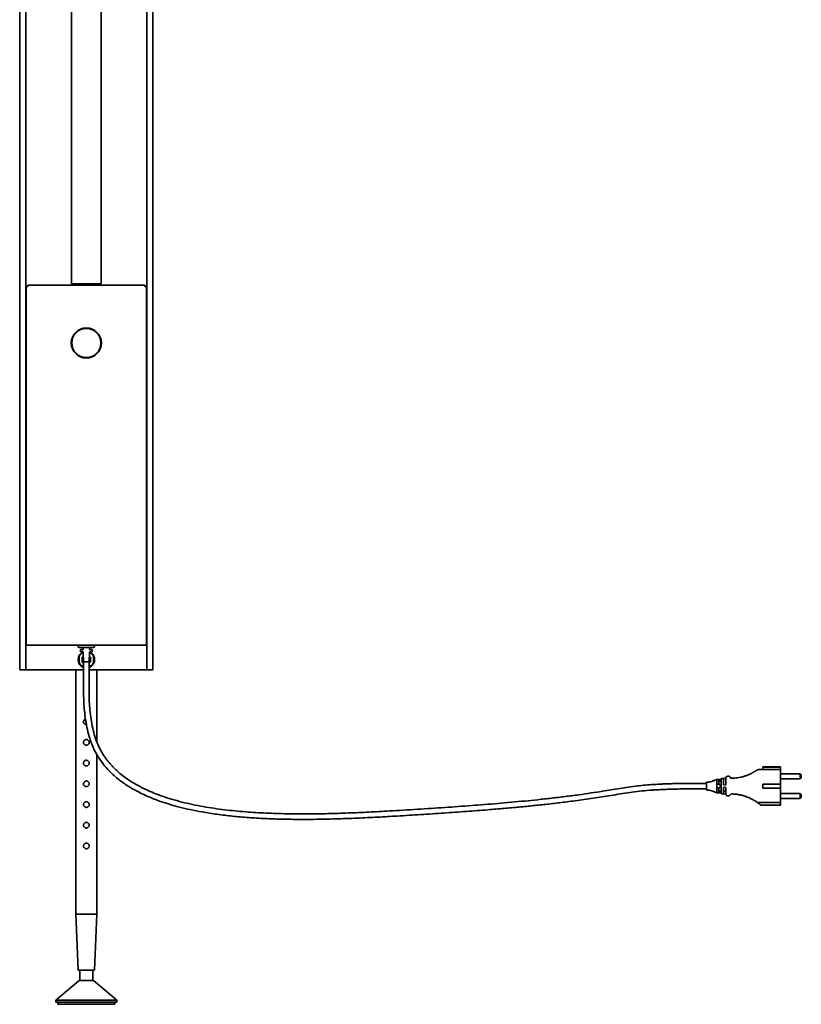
# Model space of a CAD drawing. Header units: millimetres. Extents: x 640 to 2471, y 697 to 4147.
# Tile 2 of 5: x 640 to 1395, y 1471 to 2422. Entities that reach past the tile are written whole.
import ezdxf

# ---------------------------------------------------------------- set-up
doc = ezdxf.new("R2010")
doc.units = ezdxf.units.MM
doc.header["$LTSCALE"] = 15

msp = doc.modelspace()

# ---------------------------------------------------------------- linework, layer by layer
at = {"color": 7, "linetype": 'Continuous', "lineweight": 35}
for p, q in [((640.43, 3823.82), (640.43, 1793.82)), ((646.43, 1793.82), (646.43, 3823.82)), ((763.17, 3823.82), (763.17, 1793.82)), ((769.17, 1793.82), (769.17, 3823.82)), ((690.37, 3798.82), (690.37, 2166.82)), ((719.23, 2166.82), (719.23, 3798.82)), ((646.68, 2164.12), (646.68, 1817.62)), ((646.68, 2164.12), (648.18, 2164.12)), ((648.18, 2165.62), (761.43, 2165.62)), ((648.18, 2164.12), (648.18, 2165.62)), ((692.78, 2166.82), (692.78, 2165.62)), ((716.83, 2165.62), (716.83, 2166.82)), ((761.43, 2165.62), (761.43, 2164.12)), ((761.43, 2164.12), (762.93, 2164.12)), ((762.93, 1817.62), (762.93, 2164.12)), ((646.68, 1817.62), (648.18, 1817.62)), ((648.18, 1817.62), (761.43, 1817.62)), ((697.8, 1817.61), (697.8, 1817.62)), ((711.8, 1817.62), (711.8, 1817.61)), ((761.43, 1817.62), (762.93, 1817.62)), ((698.8, 1815.6), (697.8, 1815.6)), ((697.88, 1807.84), (697.89, 1806.73)), ((702.8, 1815.6), (698.8, 1815.6)), ((699.8, 1813.6), (700.3, 1813.6)), ((700.3, 1811.6), (699.8, 1811.6)), ((700.3, 1813.6), (701.6, 1813.6)), ((701.39, 1811.6), (700.3, 1811.6)), ((700.72, 1810.7), (701.66, 1811.18)), ((701.83, 1810.71), (700.72, 1810.7)), ((701.8, 1813.8), (701.8, 1815.4)), ((701.83, 1810.71), (701.84, 1810.71)), ((701.84, 1810.61), (702, 1801.6)), ((706.8, 1815.6), (702.8, 1815.6)), ((710.8, 1815.6), (706.8, 1815.6)), ((707.6, 1801.6), (707.76, 1810.61)), ((708.82, 1810.74), (707.71, 1810.74)), ((707.8, 1815.4), (707.8, 1813.8)), ((707.95, 1811.18), (708.82, 1810.74)), ((708, 1813.6), (709.3, 1813.6)), ((709.3, 1811.6), (708.21, 1811.6)), ((709.3, 1813.6), (709.8, 1813.6)), ((709.8, 1811.6), (709.3, 1811.6)), ((711.8, 1815.6), (710.8, 1815.6)), ((711.69, 1806.8), (711.68, 1807.91)), ((697.91, 1800.85), (697.89, 1806.73)), ((697.91, 1800.85), (697.92, 1799.74)), ((701.91, 1806.88), (700.69, 1806.17)), ((700.69, 1806.17), (700.71, 1801.44)), ((700.71, 1801.44), (702.15, 1800.62)), ((707.6, 1801.6), (702, 1801.6)), ((702.15, 1801.6), (702.15, 1771.6)), ((707.45, 1771.6), (707.45, 1801.6)), ((707.45, 1800.62), (708.91, 1801.48)), ((708.89, 1806.21), (707.69, 1806.89)), ((708.85, 1803.97), (708.83, 1804.18)), ((708.91, 1801.48), (708.89, 1806.21)), ((711.69, 1806.8), (711.71, 1800.92)), ((711.72, 1799.81), (711.71, 1800.92)), ((640.43, 1793.82), (646.43, 1793.82)), ((646.43, 1793.82), (677.92, 1793.82)), ((677.92, 1793.82), (683.09, 1793.82)), ((683.09, 1793.82), (702.15, 1793.82)), ((694.8, 1793.82), (694.8, 1557.82)), ((700.79, 1796.9), (701.89, 1796.91)), ((702.15, 1796.91), (701.89, 1796.91)), ((707.77, 1796.94), (707.45, 1796.94)), ((707.45, 1793.82), (726.51, 1793.82)), ((707.77, 1796.94), (708.88, 1796.94)), ((714.8, 1724.65), (714.8, 1793.82)), ((731.68, 1793.82), (726.51, 1793.82)), ((763.17, 1793.82), (731.68, 1793.82)), ((769.17, 1793.82), (763.17, 1793.82)), ((707.55, 1783.82), (707.45, 1783.22)), ((714.8, 1557.82), (714.8, 1712.36)), ((1375.05, 1697.6), (1354.09, 1697.6)), ((1375.05, 1700.1), (1358.3, 1700.1)), ((1358.3, 1700.1), (1358.3, 1699.99)), ((1358.3, 1697.6), (1358.3, 1699.99)), ((1358.3, 1699.99), (1375.05, 1699.99)), ((1375.3, 1699.76), (1375.3, 1697.35)), ((1394.3, 1693.5), (1375.3, 1693.5)), ((1394.3, 1688.7), (1394.3, 1693.5)), ((1303.8, 1684.25), (1294.8, 1684.25)), ((1313.8, 1688.1), (1314.8, 1688.1)), ((1313.8, 1677.1), (1313.8, 1686.09)), ((1315.8, 1686.09), (1315.8, 1683.99)), ((1315.81, 1683.46), (1315.8, 1683.99)), ((1317.8, 1686.09), (1317.8, 1685.33)), ((1317.8, 1685.33), (1317.8, 1681.87)), ((1318.8, 1689.1), (1319.3, 1689.1)), ((1321.47, 1689.1), (1319.3, 1689.1)), ((1320.3, 1686.09), (1320.3, 1683.6)), ((1322.27, 1689.5), (1322.24, 1689.47)), ((1322.3, 1686.09), (1322.3, 1683.33)), ((1324.85, 1691.1), (1324.3, 1691.1)), ((1328.37, 1689.12), (1328.37, 1689.12)), ((1358.3, 1683.6), (1375.05, 1683.6)), ((1358.3, 1679.6), (1358.3, 1683.6)), ((1375.3, 1688.7), (1394.3, 1688.7)), ((1375.3, 1683.42), (1375.3, 1679.77)), ((1294.8, 1678.95), (1303.8, 1678.95)), ((1314.8, 1675.1), (1313.8, 1675.1)), ((1315.8, 1679.2), (1315.81, 1679.74)), ((1315.8, 1679.2), (1315.8, 1677.1)), ((1317.8, 1681.86), (1317.8, 1681.33)), ((1317.8, 1681.33), (1317.8, 1677.87)), ((1317.8, 1677.86), (1317.8, 1677.1)), ((1319.3, 1674.1), (1318.8, 1674.1)), ((1319.3, 1674.1), (1321.47, 1674.1)), ((1320.3, 1679.6), (1320.3, 1677.1)), ((1322.3, 1679.86), (1322.3, 1677.1)), ((1328.37, 1674.07), (1328.37, 1674.07)), ((1375.05, 1679.6), (1358.3, 1679.6)), ((1394.3, 1674.5), (1375.3, 1674.5)), ((1394.3, 1669.7), (1394.3, 1674.5)), ((1324.3, 1672.1), (1324.85, 1672.1)), ((1354.09, 1665.6), (1375.05, 1665.6)), ((1375.3, 1669.7), (1394.3, 1669.7)), ((1375.3, 1665.85), (1375.3, 1663.43)), ((1375.05, 1663.2), (1356.17, 1663.2)), ((1356.17, 1663.2), (1356.3, 1663.1)), ((1356.3, 1663.1), (1375.05, 1663.1)), ((694.8, 1557.82), (697.05, 1503.82)), ((694.8, 1557.82), (704.8, 1557.82)), ((704.8, 1557.82), (714.8, 1557.82)), ((712.55, 1503.82), (714.8, 1557.82)), ((697.05, 1503.82), (704.8, 1503.82)), ((698.55, 1503.82), (698.55, 1493.82)), ((704.8, 1503.82), (712.55, 1503.82)), ((711.05, 1493.82), (711.05, 1503.82)), ((697.8, 1493.82), (675.3, 1474.82)), ((697.8, 1493.82), (704.8, 1493.82)), ((704.8, 1493.82), (711.8, 1493.82)), ((734.3, 1474.82), (711.8, 1493.82)), ((675.3, 1474.82), (675.3, 1472.82)), ((675.3, 1474.82), (704.8, 1474.82)), ((704.8, 1474.82), (734.3, 1474.82)), ((734.3, 1472.82), (734.3, 1474.82)), ((675.3, 1472.82), (704.8, 1472.82)), ((677.3, 1472.82), (677.3, 1470.82)), ((677.3, 1470.82), (728.18, 1470.82)), ((704.8, 1472.82), (734.3, 1472.82)), ((728.18, 1470.82), (732.3, 1470.82)), ((732.3, 1470.82), (732.3, 1472.82))]:
    msp.add_line(p, q, dxfattribs=at)
at = {"color": 7, "linetype": 'Continuous', "lineweight": 35, "flags": 128}
for points in [[(700.79, 1804.42), (700.76, 1803.5), (700.78, 1803.31)], [(702.15, 1796.28), (701.74, 1796.43), (700.79, 1796.9)], [(708.88, 1796.94), (707.94, 1796.46), (707.45, 1796.28)]]:
    msp.add_lwpolyline(points, dxfattribs=at)
at = {"color": 7, "linetype": 'Continuous', "lineweight": 35}
for radius in [14.5, 14]:
    msp.add_circle((704.8, 2109.62), radius, dxfattribs=at)
for centre, radius, start, end in [((697.8, 1816.51), 0.914, 100.34296, 270), ((697.6, 1817.61), 0.2, 280.34296, 0), ((712, 1817.61), 0.2, 180, 259.65704), ((711.8, 1816.51), 0.914, 270, 79.65704), ((704.8, 1803.82), 8, 149.87599, 210.67909), ((704.8, 1803.82), 8, 120.67909, 149.87599), ((704.8, 1803.82), 7.5, 113.35146, 157.20362), ((699.8, 1812.6), 1, 90, 180), ((699.8, 1812.6), 1, 180, 270), ((700.84, 1810.6), 1, 1, 90), ((701.6, 1815.4), 0.2, 0, 90), ((701.6, 1813.8), 0.2, 270, 0), ((704.8, 1803.82), 7.5, 23.35146, 67.20362), ((708.76, 1810.6), 1, 90, 179), ((708, 1815.4), 0.2, 90, 180), ((708, 1813.8), 0.2, 180, 270), ((704.8, 1803.82), 8, 30.67909, 59.87599), ((709.8, 1812.6), 1, 0, 90), ((709.8, 1812.6), 1, 270, 0), ((704.8, 1803.82), 8, 329.87599, 30.67909), ((704.8, 1803.82), 7.5, 203.35146, 247.20362), ((704.8, 1803.82), 8, 210.67909, 239.87599), ((704.8, 1803.82), 4, 136.20352, 180.27754), ((704.8, 1803.82), 4, 180.27754, 228.50918), ((704.8, 1803.82), 4, 311.49082, 0.27754), ((704.8, 1803.82), 4, 0.27754, 43.79648), ((704.8, 1803.82), 7.5, 293.35146, 337.20362), ((704.8, 1803.82), 8, 300.67909, 329.87599), ((1354.09, 1694.6), 3, 90, 124.62842), ((1375.05, 1699.85), 0.25, 0, 90), ((1375.05, 1697.35), 0.25, 0, 90), ((1391.92, 1691.1), 3.38, 314.76027, 45.23973), ((1314.8, 1687.1), 1, 0, 90), ((1318.8, 1688.1), 1, 90, 180), ((1319.3, 1688.1), 1, 0, 90), ((1321.3, 1683.6), 1, 180, 270), ((1321.3, 1683.6), 1, 270, 0), ((1321.47, 1690.1), 1, 270, 340.52878), ((1324.3, 1689.1), 2, 90, 180), ((1324.85, 1689.1), 2, 30.37404, 90), ((1328.3, 1691.12), 2, 210.37403, 271.97525), ((1314.8, 1676.1), 1, 270, 0), ((1316.8, 1683.6), 1, 192.63563, 270), ((1316.8, 1679.6), 1, 90, 167.36437), ((1318.8, 1675.1), 1, 180, 270), ((1319.3, 1675.1), 1, 270, 0), ((1321.3, 1679.6), 1, 90, 180), ((1321.3, 1679.6), 1, 0, 90), ((1321.47, 1673.1), 1, 19.47122, 90), ((1324.3, 1674.1), 2, 180, 270), ((1328.3, 1672.07), 2, 88.02475, 149.62596), ((1391.92, 1672.1), 3.38, 314.76027, 45.23973), ((1324.85, 1674.1), 2, 270, 329.62596), ((1354.09, 1668.6), 3, 235.37158, 270), ((1326.82, 1629.1), 45, 49.27931, 55.37158), ((1375.05, 1665.85), 0.25, 270, 0), ((1375.05, 1663.35), 0.25, 270, 0)]:
    msp.add_arc(centre, radius, start, end, dxfattribs=at)
for points, knots in [([(704.8, 2166.82), (704.03, 2166.82), (702.49, 2166.82), (700.26, 2166.82), (698.14, 2166.82), (696.12, 2166.82), (694.27, 2166.82), (692.67, 2166.82), (691.45, 2166.82), (690.79, 2166.82), (690.57, 2166.82), (690.52, 2166.82)], [0, 0, 0, 0, 0.114424, 0.22905, 0.342915, 0.456771, 0.582109, 0.707444, 0.831707, 0.955941, 1, 1, 1, 1]), ([(704.8, 2166.82), (705.57, 2166.82), (707.11, 2166.82), (709.34, 2166.82), (711.46, 2166.82), (713.48, 2166.82), (715.33, 2166.82), (716.93, 2166.82), (718.15, 2166.82), (718.81, 2166.82), (719.03, 2166.82), (719.08, 2166.82)], [0, 0, 0, 0, 0.114424, 0.22905, 0.342915, 0.456771, 0.582109, 0.707444, 0.831707, 0.955941, 1, 1, 1, 1]), ([(702.15, 1771.6), (702.18, 1769.33), (702.24, 1764.3), (702.74, 1756.25), (703.69, 1747.41), (705.21, 1738.42), (707.22, 1730.19), (709.63, 1722.96), (712.3, 1716.82), (715.73, 1710.47), (719.99, 1704.14), (725.08, 1698.05), (730.18, 1692.96), (735.11, 1688.72), (739.72, 1685.23), (743.9, 1682.38), (747.55, 1680.1), (750.62, 1678.32), (753.28, 1676.87), (756.91, 1674.97), (762.02, 1672.52), (768.94, 1669.58), (776.71, 1666.69), (785.36, 1663.89), (794.95, 1661.22), (805.51, 1658.74), (817.57, 1656.39), (831.16, 1654.26), (846.07, 1652.48), (861.51, 1651.13), (877.14, 1650.2), (892.86, 1649.64), (908.57, 1649.41), (926.14, 1649.45), (945.34, 1649.85), (965.96, 1650.61), (985.81, 1651.58), (1006.37, 1652.76), (1027.72, 1654.07), (1049.97, 1655.53), (1071.54, 1657.07), (1090.85, 1658.56), (1107.85, 1659.99), (1122.57, 1661.32), (1136.45, 1662.68), (1147.75, 1663.87), (1156.65, 1664.88), (1163.7, 1665.72), (1171.16, 1666.65), (1179.28, 1667.72), (1187.83, 1668.92), (1196.48, 1670.22), (1205.02, 1671.57), (1213.75, 1673.01), (1222.67, 1674.45), (1231.91, 1675.8), (1241.32, 1676.92), (1249.23, 1677.6), (1255.52, 1678.01), (1260.16, 1678.26), (1265.1, 1678.47), (1270.36, 1678.65), (1276.19, 1678.79), (1280.97, 1678.86), (1284.67, 1678.9), (1287.04, 1678.92), (1289.51, 1678.94), (1292.12, 1678.94), (1293.89, 1678.95), (1294.8, 1678.95)], [0, 0, 0, 0, 0.01018, 0.022644, 0.036246, 0.050113, 0.063624, 0.074316, 0.084339, 0.093721, 0.106738, 0.118619, 0.129436, 0.139206, 0.147917, 0.155538, 0.162028, 0.167348, 0.171558, 0.175685, 0.185877, 0.197173, 0.209636, 0.223329, 0.238312, 0.254637, 0.27235, 0.293869, 0.316867, 0.340283, 0.363927, 0.38768, 0.41142, 0.435022, 0.467018, 0.498185, 0.528193, 0.556715, 0.59103, 0.624594, 0.657148, 0.688332, 0.71167, 0.73385, 0.754803, 0.77447, 0.785059, 0.795299, 0.806632, 0.819262, 0.832713, 0.846334, 0.85992, 0.873444, 0.888612, 0.903683, 0.918713, 0.933854, 0.940727, 0.947788, 0.955072, 0.963237, 0.97164, 0.981385, 0.984762, 0.988302, 0.992016, 0.995912, 1, 1, 1, 1]), ([(1294.8, 1684.25), (1293.06, 1684.24), (1289.63, 1684.24), (1284.55, 1684.2), (1279.6, 1684.14), (1274.78, 1684.06), (1270.06, 1683.94), (1265.42, 1683.79), (1259.61, 1683.55), (1252.7, 1683.16), (1244.84, 1682.56), (1236.7, 1681.73), (1228.44, 1680.67), (1219.97, 1679.38), (1211.64, 1678.03), (1202.46, 1676.53), (1192, 1674.89), (1180.04, 1673.16), (1167.26, 1671.48), (1154.08, 1669.9), (1141.03, 1668.48), (1123.77, 1666.74), (1102.37, 1664.81), (1076.61, 1662.75), (1050.74, 1660.89), (1024.36, 1659.16), (999.96, 1657.68), (977.73, 1656.46), (957.94, 1655.58), (938.1, 1654.96), (918.2, 1654.67), (898.25, 1654.79), (878.37, 1655.41), (858.4, 1656.63), (841.64, 1658.28), (828.02, 1660.1), (817.7, 1661.77), (807.38, 1663.77), (797.15, 1666.13), (787.32, 1668.83), (778.27, 1671.75), (770.31, 1674.74), (764.4, 1677.29), (760.2, 1679.28), (757.4, 1680.69), (754.83, 1682.05), (752.2, 1683.52), (749.14, 1685.34), (745.35, 1687.77), (740.82, 1690.98), (736.39, 1694.55), (732.27, 1698.33), (728.57, 1702.17), (724.87, 1706.57), (721.28, 1711.63), (717.9, 1717.42), (714.86, 1724.04), (712.34, 1731.52), (710.37, 1739.71), (708.93, 1748.28), (708.02, 1756.77), (707.53, 1764.54), (707.48, 1769.41), (707.45, 1771.6)], [0, 0, 0, 0, 0.007909, 0.015628, 0.023148, 0.030466, 0.037638, 0.044735, 0.051747, 0.064382, 0.076806, 0.088763, 0.103439, 0.117272, 0.130827, 0.144721, 0.162211, 0.181104, 0.201268, 0.221774, 0.242012, 0.261266, 0.300906, 0.339846, 0.378924, 0.419088, 0.460373, 0.490526, 0.520802, 0.550923, 0.581339, 0.611865, 0.642227, 0.672396, 0.70348, 0.719336, 0.735326, 0.751392, 0.767471, 0.783433, 0.798064, 0.811015, 0.822389, 0.827516, 0.832285, 0.836707, 0.840842, 0.846073, 0.852972, 0.86146, 0.871455, 0.878921, 0.887017, 0.89575, 0.905151, 0.915289, 0.926271, 0.938261, 0.951173, 0.964582, 0.977834, 0.990031, 1, 1, 1, 1]), ([(704.86, 1741.11), (704.75, 1741.1), (704.34, 1741.05), (703.65, 1741.29), (702.88, 1741.78), (702.32, 1742.52), (702.03, 1743.42), (702.05, 1744.35), (702.37, 1745.21), (702.95, 1745.91), (703.52, 1746.33), (703.89, 1746.4), (703.96, 1746.41)], [0, 0, 0, 0, 0.0426, 0.156369, 0.271351, 0.390076, 0.509574, 0.625277, 0.738614, 0.854604, 0.974162, 1, 1, 1, 1]), ([(707.55, 1723.82), (707.52, 1723.52), (707.46, 1722.92), (707.01, 1722.11), (706.33, 1721.48), (705.47, 1721.1), (704.53, 1721.04), (703.65, 1721.27), (702.88, 1721.78), (702.32, 1722.52), (702.03, 1723.42), (702.05, 1724.35), (702.37, 1725.21), (702.94, 1725.92), (703.74, 1726.42), (704.66, 1726.62), (705.57, 1726.51), (706.4, 1726.12), (707.06, 1725.48), (707.48, 1724.67), (707.53, 1724.09), (707.55, 1723.82)], [0, 0, 0, 0, 0.052294, 0.104539, 0.158043, 0.212444, 0.265513, 0.317172, 0.369381, 0.42329, 0.47755, 0.530086, 0.581548, 0.634215, 0.688502, 0.742353, 0.794453, 0.846166, 0.899336, 0.953746, 1, 1, 1, 1]), ([(707.55, 1703.82), (707.52, 1703.52), (707.46, 1702.92), (707.01, 1702.11), (706.33, 1701.48), (705.47, 1701.1), (704.53, 1701.04), (703.65, 1701.27), (702.88, 1701.78), (702.32, 1702.52), (702.03, 1703.42), (702.05, 1704.35), (702.37, 1705.21), (702.94, 1705.92), (703.74, 1706.42), (704.66, 1706.62), (705.57, 1706.51), (706.4, 1706.12), (707.06, 1705.48), (707.48, 1704.67), (707.53, 1704.09), (707.55, 1703.82)], [0, 0, 0, 0, 0.052294, 0.104539, 0.158043, 0.212444, 0.265513, 0.317172, 0.369381, 0.42329, 0.47755, 0.530086, 0.581548, 0.634215, 0.688502, 0.742353, 0.794453, 0.846166, 0.899336, 0.953746, 1, 1, 1, 1]), ([(1347.78, 1694.28), (1346.82, 1693.79), (1344.93, 1692.85), (1341.9, 1691.65), (1338.18, 1690.49), (1333.7, 1689.49), (1330.13, 1689.24), (1328.37, 1689.12)], [0, 0, 0, 0, 0.1719183, 0.3382032, 0.4995149, 0.753222, 1, 1, 1, 1]), ([(1351.56, 1696.5), (1351, 1696.14), (1349.84, 1695.4), (1348.48, 1694.66), (1347.78, 1694.28)], [0, 0, 0, 0, 0.48296, 1, 1, 1, 1]), ([(1352.39, 1697.07), (1352.38, 1697.06), (1352.35, 1697.04), (1352.1, 1696.87), (1351.77, 1696.65), (1351.56, 1696.5)], [0, 0, 0, 0, 0.244584, 0.500108, 1, 1, 1, 1]), ([(1375.3, 1699.76), (1375.3, 1699.79), (1375.29, 1699.84), (1375.25, 1699.91), (1375.2, 1699.94), (1375.15, 1699.97), (1375.1, 1699.98), (1375.07, 1699.99), (1375.05, 1699.99)], [0, 0, 0, 0, 0.294172, 0.499198, 0.641436, 0.770567, 0.889037, 1, 1, 1, 1]), ([(1375.3, 1696.2), (1375.3, 1695.4), (1375.3, 1693.79), (1375.3, 1690.7), (1375.3, 1687.27), (1375.3, 1684.81), (1375.3, 1683.6)], [0, 0, 0, 0, 0.247371, 0.5, 0.752629, 1, 1, 1, 1]), ([(707.55, 1683.82), (707.52, 1683.52), (707.46, 1682.92), (707.01, 1682.11), (706.33, 1681.48), (705.47, 1681.1), (704.53, 1681.04), (703.65, 1681.27), (702.88, 1681.78), (702.32, 1682.52), (702.03, 1683.42), (702.05, 1684.35), (702.37, 1685.21), (702.94, 1685.92), (703.74, 1686.42), (704.66, 1686.62), (705.57, 1686.51), (706.4, 1686.12), (707.06, 1685.48), (707.48, 1684.67), (707.53, 1684.09), (707.55, 1683.82)], [0, 0, 0, 0, 0.052294, 0.104539, 0.158043, 0.212444, 0.265513, 0.317172, 0.369381, 0.42329, 0.47755, 0.530086, 0.581548, 0.634215, 0.688502, 0.742353, 0.794453, 0.846166, 0.899336, 0.953746, 1, 1, 1, 1]), ([(1311.39, 1687.1), (1310.15, 1686.63), (1307.71, 1685.69), (1305.09, 1685.46), (1303.8, 1685.35)], [0, 0, 0, 0, 0.504389, 1, 1, 1, 1]), ([(1303.8, 1685.35), (1303.8, 1685.31), (1303.8, 1685.23), (1303.8, 1684.65), (1303.8, 1683.81), (1303.8, 1682.73), (1303.8, 1681.51), (1303.8, 1680.3), (1303.8, 1679.24), (1303.8, 1678.75), (1303.8, 1678.51)], [0, 0, 0, 0, 0.12893, 0.255377, 0.372249, 0.499138, 0.628123, 0.756951, 0.882825, 1, 1, 1, 1]), ([(1313.86, 1688.13), (1313.28, 1687.87), (1312.24, 1687.41), (1310.82, 1686.85), (1310.18, 1686.6)], [0, 0, 0, 0, 0.549746, 1, 1, 1, 1]), ([(1313.8, 1688.1), (1313.61, 1688), (1313.22, 1687.81), (1312.76, 1687.64), (1312.53, 1687.55)], [0, 0, 0, 0, 0.50019, 1, 1, 1, 1]), ([(1313.8, 1686.09), (1313.8, 1686.23), (1313.8, 1686.36), (1313.8, 1686.53), (1313.8, 1686.65), (1313.8, 1687.02), (1313.8, 1687.44), (1313.8, 1687.77), (1313.8, 1687.96), (1313.8, 1688.06), (1313.8, 1688.09), (1313.8, 1688.1), (1313.8, 1688.1)], [0, 0, 0, 0, 0.125039, 0.128701, 0.160075, 0.250529, 0.499329, 0.624316, 0.749171, 0.874094, 0.956218, 1, 1, 1, 1]), ([(1315.81, 1687.19), (1315.79, 1687.29), (1315.76, 1687.46), (1315.63, 1687.68), (1315.49, 1687.84), (1315.32, 1687.97), (1315.09, 1688.07), (1314.92, 1688.09), (1314.81, 1688.1)], [0, 0, 0, 0, 0.208753, 0.344101, 0.49987, 0.649289, 0.782584, 1, 1, 1, 1]), ([(1315.81, 1683.46), (1315.79, 1683.45), (1315.76, 1683.45), (1315.63, 1683.44), (1315.49, 1683.43), (1315.32, 1683.42), (1315.09, 1683.4), (1314.92, 1683.39), (1314.81, 1683.38)], [0, 0, 0, 0, 0.208778, 0.344158, 0.499971, 0.649346, 0.78261, 1, 1, 1, 1]), ([(1316.8, 1688.1), (1316.57, 1688.1), (1316.08, 1688.1), (1315.49, 1688.1), (1315.26, 1688.1), (1315.16, 1688.1)], [0, 0, 0, 0, 0.35922, 0.743817, 1, 1, 1, 1]), ([(1315.8, 1686.09), (1315.8, 1686.23), (1315.8, 1686.49), (1315.8, 1686.82), (1315.8, 1687.05), (1315.8, 1687.08), (1315.8, 1687.1)], [0, 0, 0, 0, 0.2503533, 0.4999291, 0.7497164, 1, 1, 1, 1]), ([(1315.81, 1687.19), (1315.81, 1687.19), (1315.81, 1687.18), (1315.81, 1687.16), (1315.81, 1687.13), (1315.82, 1687.11), (1315.82, 1687.1)], [0, 0, 0, 0, 0.101836, 0.212925, 0.480538, 1, 1, 1, 1]), ([(1315.82, 1683.38), (1315.82, 1683.4), (1315.81, 1683.42), (1315.81, 1683.45), (1315.81, 1683.45), (1315.81, 1683.45), (1315.81, 1683.46)], [0, 0, 0, 0, 0.526334, 0.790195, 0.899717, 1, 1, 1, 1]), ([(1315.82, 1687.1), (1315.86, 1687.02), (1315.92, 1686.88), (1316.13, 1686.69), (1316.38, 1686.56), (1316.61, 1686.5), (1316.74, 1686.5), (1316.8, 1686.5)], [0, 0, 0, 0, 0.2504861, 0.4999534, 0.7493761, 0.8770996, 1, 1, 1, 1]), ([(1316.8, 1686.5), (1316.86, 1686.5), (1316.99, 1686.5), (1317.22, 1686.56), (1317.47, 1686.69), (1317.68, 1686.88), (1317.74, 1687.02), (1317.78, 1687.1)], [0, 0, 0, 0, 0.122915, 0.250624, 0.500047, 0.749514, 1, 1, 1, 1]), ([(1317.78, 1687.1), (1317.78, 1687.11), (1317.79, 1687.13), (1317.79, 1687.16), (1317.79, 1687.17), (1317.79, 1687.17), (1317.79, 1687.17), (1317.79, 1687.17), (1317.79, 1687.17), (1317.8, 1687.17), (1317.8, 1687.17), (1317.8, 1687.17), (1317.8, 1687.17), (1317.8, 1687.17), (1317.8, 1687.17), (1317.8, 1687.17), (1317.8, 1687.17), (1317.8, 1687.17), (1317.8, 1687.17), (1317.8, 1687.17), (1317.8, 1687.17), (1317.8, 1687.17), (1317.8, 1687.17), (1317.8, 1687.17), (1317.8, 1687.17)], [0, 0, 0, 0, 0.281954, 0.38089, 0.412186, 0.41323, 0.414506, 0.417949, 0.428947, 0.490482, 0.606124, 0.775956, 0.881208, 0.938918, 0.969044, 0.984425, 0.992194, 0.996099, 0.998057, 0.999036, 0.999527, 0.999868, 0.99996, 1, 1, 1, 1]), ([(1317.8, 1688.1), (1317.8, 1688.07), (1317.8, 1688.01), (1317.8, 1687.54), (1317.8, 1686.88), (1317.8, 1686.36), (1317.8, 1686.09)], [0, 0, 0, 0, 0.2505063, 0.5000893, 0.7498233, 1, 1, 1, 1]), ([(1317.8, 1687.17), (1317.8, 1687.17), (1317.8, 1687.17), (1317.8, 1687.17), (1317.8, 1687.17), (1317.8, 1687.17), (1317.8, 1687.17), (1317.8, 1687.18), (1317.8, 1687.19), (1317.8, 1687.2), (1317.8, 1687.21)], [0, 0, 0, 0, 0.366049, 0.562654, 0.644019, 0.644924, 0.649876, 0.662399, 0.708367, 1, 1, 1, 1]), ([(1317.8, 1685.33), (1317.8, 1685.18), (1317.8, 1684.86), (1317.8, 1684.29), (1317.8, 1683.94), (1317.8, 1683.71)], [0, 0, 0, 0, 0.238391, 0.50194, 1, 1, 1, 1]), ([(1320.3, 1688.1), (1320.3, 1688.07), (1320.3, 1688.01), (1320.3, 1687.54), (1320.3, 1686.88), (1320.3, 1686.36), (1320.3, 1686.09)], [0, 0, 0, 0, 0.2502173, 0.4999659, 0.7495736, 1, 1, 1, 1]), ([(1322.24, 1689.47), (1322.2, 1689.42), (1322.11, 1689.31), (1321.97, 1689.21), (1321.87, 1689.18), (1321.85, 1689.17)], [0, 0, 0, 0, 0.387828, 0.86284, 1, 1, 1, 1]), ([(1322.3, 1689.1), (1322.3, 1689.05), (1322.3, 1688.96), (1322.3, 1688.27), (1322.3, 1687.28), (1322.3, 1686.49), (1322.3, 1686.09)], [0, 0, 0, 0, 0.250514, 0.500125, 0.749881, 1, 1, 1, 1]), ([(1375.05, 1683.6), (1375.08, 1683.6), (1375.13, 1683.6), (1375.21, 1683.6), (1375.27, 1683.6), (1375.3, 1683.6), (1375.3, 1683.6), (1375.3, 1683.6)], [0, 0, 0, 0, 0.213111, 0.426202, 0.63985, 0.854691, 1, 1, 1, 1]), ([(1303.8, 1678.51), (1303.8, 1678.32), (1303.8, 1677.94), (1303.8, 1677.88), (1303.8, 1677.85)], [0, 0, 0, 0, 0.496305, 1, 1, 1, 1]), ([(1303.8, 1677.85), (1305.09, 1677.73), (1307.71, 1677.51), (1310.15, 1676.56), (1311.39, 1676.09)], [0, 0, 0, 0, 0.495611, 1, 1, 1, 1]), ([(1310.18, 1676.59), (1310.82, 1676.34), (1312.24, 1675.79), (1313.28, 1675.32), (1313.86, 1675.07)], [0, 0, 0, 0, 0.450254, 1, 1, 1, 1]), ([(1312.53, 1675.64), (1312.76, 1675.56), (1313.24, 1675.37), (1313.65, 1675.17), (1313.86, 1675.07)], [0, 0, 0, 0, 0.4762784, 1, 1, 1, 1]), ([(1313.8, 1675.1), (1313.8, 1675.12), (1313.8, 1675.17), (1313.8, 1675.42), (1313.8, 1675.75), (1313.8, 1676.2), (1313.8, 1676.66), (1313.8, 1676.92), (1313.8, 1677.05), (1313.8, 1677.1)], [0, 0, 0, 0, 0.243682, 0.371065, 0.49993, 0.748871, 0.873939, 0.956051, 1, 1, 1, 1]), ([(1315.81, 1679.74), (1315.79, 1679.74), (1315.76, 1679.74), (1315.63, 1679.75), (1315.49, 1679.76), (1315.32, 1679.78), (1315.09, 1679.8), (1314.92, 1679.81), (1314.81, 1679.82)], [0, 0, 0, 0, 0.208753, 0.344101, 0.49987, 0.649289, 0.782584, 1, 1, 1, 1]), ([(1315.16, 1675.1), (1315.26, 1675.1), (1315.49, 1675.1), (1316.08, 1675.1), (1316.57, 1675.1), (1316.8, 1675.1)], [0, 0, 0, 0, 0.256183, 0.64078, 1, 1, 1, 1]), ([(1315.8, 1676.1), (1315.8, 1676.11), (1315.8, 1676.14), (1315.8, 1676.37), (1315.8, 1676.7), (1315.8, 1676.97), (1315.8, 1677.1)], [0, 0, 0, 0, 0.250443, 0.500031, 0.749772, 1, 1, 1, 1]), ([(1315.81, 1679.74), (1315.81, 1679.74), (1315.81, 1679.74), (1315.81, 1679.75), (1315.81, 1679.77), (1315.82, 1679.8), (1315.82, 1679.82)], [0, 0, 0, 0, 0.101836, 0.212925, 0.480538, 1, 1, 1, 1]), ([(1315.82, 1676.1), (1315.82, 1676.08), (1315.81, 1676.06), (1315.81, 1676.03), (1315.81, 1676.01), (1315.81, 1676), (1315.81, 1676)], [0, 0, 0, 0, 0.526334, 0.790195, 0.899717, 1, 1, 1, 1]), ([(1316.8, 1676.7), (1316.74, 1676.69), (1316.61, 1676.69), (1316.38, 1676.63), (1316.13, 1676.51), (1315.92, 1676.31), (1315.86, 1676.17), (1315.82, 1676.1)], [0, 0, 0, 0, 0.122915, 0.2506242, 0.5000468, 0.7495139, 1, 1, 1, 1]), ([(1317.78, 1676.1), (1317.74, 1676.17), (1317.68, 1676.31), (1317.47, 1676.51), (1317.22, 1676.63), (1316.99, 1676.69), (1316.86, 1676.69), (1316.8, 1676.7)], [0, 0, 0, 0, 0.250486, 0.499953, 0.749376, 0.8771, 1, 1, 1, 1]), ([(1317.8, 1679.48), (1317.8, 1679.25), (1317.8, 1678.9), (1317.8, 1678.33), (1317.8, 1678.01), (1317.8, 1677.86)], [0, 0, 0, 0, 0.500653, 0.762636, 1, 1, 1, 1]), ([(1317.8, 1677.1), (1317.8, 1676.84), (1317.8, 1676.31), (1317.8, 1675.65), (1317.8, 1675.19), (1317.8, 1675.13), (1317.8, 1675.1)], [0, 0, 0, 0, 0.250481, 0.500055, 0.749808, 1, 1, 1, 1]), ([(1320.3, 1677.1), (1320.3, 1676.84), (1320.3, 1676.31), (1320.3, 1675.65), (1320.3, 1675.19), (1320.3, 1675.13), (1320.3, 1675.1)], [0, 0, 0, 0, 0.250199, 0.499928, 0.749541, 1, 1, 1, 1]), ([(1321.3, 1676.7), (1321.23, 1676.69), (1321.08, 1676.69), (1320.88, 1676.63), (1320.7, 1676.54), (1320.51, 1676.41), (1320.34, 1676.2), (1320.31, 1676.03), (1320.3, 1675.94)], [0, 0, 0, 0, 0.1218897, 0.2502844, 0.3681439, 0.5004896, 0.7501977, 1, 1, 1, 1]), ([(1322.3, 1675.94), (1322.29, 1676.03), (1322.26, 1676.2), (1322.09, 1676.41), (1321.9, 1676.54), (1321.72, 1676.63), (1321.52, 1676.69), (1321.37, 1676.69), (1321.3, 1676.7)], [0, 0, 0, 0, 0.2498024, 0.4995106, 0.6318827, 0.7497158, 0.8781222, 1, 1, 1, 1]), ([(1322.3, 1677.1), (1322.3, 1676.7), (1322.3, 1675.92), (1322.3, 1674.92), (1322.3, 1674.23), (1322.3, 1674.14), (1322.3, 1674.1)], [0, 0, 0, 0, 0.250496, 0.500101, 0.749871, 1, 1, 1, 1]), ([(1328.37, 1674.07), (1329.54, 1674.01), (1331.9, 1673.87), (1335.38, 1673.32), (1339.26, 1672.41), (1343.51, 1671), (1346.34, 1669.62), (1347.78, 1668.92)], [0, 0, 0, 0, 0.163878, 0.330291, 0.500305, 0.744169, 1, 1, 1, 1]), ([(1375.3, 1679.6), (1375.3, 1679.6), (1375.29, 1679.6), (1375.25, 1679.6), (1375.18, 1679.6), (1375.11, 1679.6), (1375.07, 1679.6), (1375.05, 1679.6)], [0, 0, 0, 0, 0.216309, 0.432639, 0.648356, 0.862846, 1, 1, 1, 1]), ([(1375.3, 1679.6), (1375.3, 1678.38), (1375.3, 1675.92), (1375.3, 1672.5), (1375.3, 1669.4), (1375.3, 1667.79), (1375.3, 1667)], [0, 0, 0, 0, 0.247371, 0.5, 0.752629, 1, 1, 1, 1]), ([(707.55, 1663.82), (707.52, 1663.52), (707.46, 1662.92), (707.01, 1662.11), (706.33, 1661.48), (705.47, 1661.1), (704.53, 1661.04), (703.65, 1661.27), (702.88, 1661.78), (702.32, 1662.52), (702.03, 1663.42), (702.05, 1664.35), (702.37, 1665.21), (702.94, 1665.92), (703.74, 1666.42), (704.66, 1666.62), (705.57, 1666.51), (706.4, 1666.12), (707.06, 1665.48), (707.48, 1664.67), (707.53, 1664.09), (707.55, 1663.82)], [0, 0, 0, 0, 0.052294, 0.104539, 0.158043, 0.212444, 0.265513, 0.317172, 0.369381, 0.42329, 0.47755, 0.530086, 0.581548, 0.634215, 0.688502, 0.742353, 0.794453, 0.846166, 0.899336, 0.953746, 1, 1, 1, 1]), ([(1347.78, 1668.92), (1348.48, 1668.53), (1349.84, 1667.8), (1351, 1667.05), (1351.56, 1666.69)], [0, 0, 0, 0, 0.51704, 1, 1, 1, 1]), ([(1351.56, 1666.69), (1351.77, 1666.54), (1352.1, 1666.32), (1352.35, 1666.15), (1352.38, 1666.14), (1352.39, 1666.13)], [0, 0, 0, 0, 0.499129, 0.755047, 1, 1, 1, 1]), ([(1375.3, 1663.43), (1375.3, 1663.4), (1375.29, 1663.35), (1375.25, 1663.29), (1375.2, 1663.25), (1375.15, 1663.22), (1375.1, 1663.21), (1375.07, 1663.21), (1375.05, 1663.2)], [0, 0, 0, 0, 0.294212, 0.499206, 0.641453, 0.770585, 0.88905, 1, 1, 1, 1]), ([(707.55, 1643.82), (707.52, 1643.52), (707.46, 1642.92), (707.01, 1642.11), (706.33, 1641.48), (705.47, 1641.1), (704.53, 1641.04), (703.65, 1641.27), (702.88, 1641.78), (702.32, 1642.52), (702.03, 1643.42), (702.05, 1644.35), (702.37, 1645.21), (702.94, 1645.92), (703.74, 1646.42), (704.66, 1646.62), (705.57, 1646.51), (706.4, 1646.12), (707.06, 1645.48), (707.48, 1644.67), (707.53, 1644.09), (707.55, 1643.82)], [0, 0, 0, 0, 0.052294, 0.104539, 0.158043, 0.212444, 0.265513, 0.317172, 0.369381, 0.42329, 0.47755, 0.530086, 0.581548, 0.634215, 0.688502, 0.742353, 0.794453, 0.846166, 0.899336, 0.953746, 1, 1, 1, 1]), ([(707.55, 1623.82), (707.52, 1623.52), (707.46, 1622.92), (707.01, 1622.11), (706.33, 1621.48), (705.47, 1621.1), (704.53, 1621.04), (703.65, 1621.27), (702.88, 1621.78), (702.32, 1622.52), (702.03, 1623.42), (702.05, 1624.35), (702.37, 1625.21), (702.94, 1625.92), (703.74, 1626.42), (704.66, 1626.62), (705.57, 1626.51), (706.4, 1626.12), (707.06, 1625.48), (707.48, 1624.67), (707.53, 1624.09), (707.55, 1623.82)], [0, 0, 0, 0, 0.052294, 0.104539, 0.158043, 0.212444, 0.265513, 0.317172, 0.369381, 0.42329, 0.47755, 0.530086, 0.581548, 0.634215, 0.688502, 0.742353, 0.794453, 0.846166, 0.899336, 0.953746, 1, 1, 1, 1])]:
    msp.add_open_spline(points, degree=3, knots=knots, dxfattribs=at)
for points in [[(1375.3, 1697.35), (1375.3, 1697.29), (1375.3, 1697.19), (1375.3, 1696.53), (1375.3, 1696.2)], [(1317.8, 1688.1), (1317.64, 1688.1), (1317.33, 1688.1), (1316.98, 1688.1), (1316.8, 1688.1)], [(1317.78, 1683.38), (1317.74, 1683.27), (1317.67, 1683.06), (1317.44, 1682.8), (1317.14, 1682.63), (1316.91, 1682.61), (1316.8, 1682.6)], [(1316.8, 1680.6), (1316.91, 1680.59), (1317.14, 1680.56), (1317.44, 1680.39), (1317.67, 1680.14), (1317.74, 1679.92), (1317.78, 1679.82)], [(1316.8, 1675.1), (1316.98, 1675.1), (1317.33, 1675.1), (1317.64, 1675.1), (1317.8, 1675.1)], [(1375.3, 1667), (1375.3, 1666.66), (1375.3, 1666), (1375.3, 1665.9), (1375.3, 1665.85)]]:
    msp.add_open_spline(points, degree=3, dxfattribs=at)

doc.saveas('drawing.dxf')
